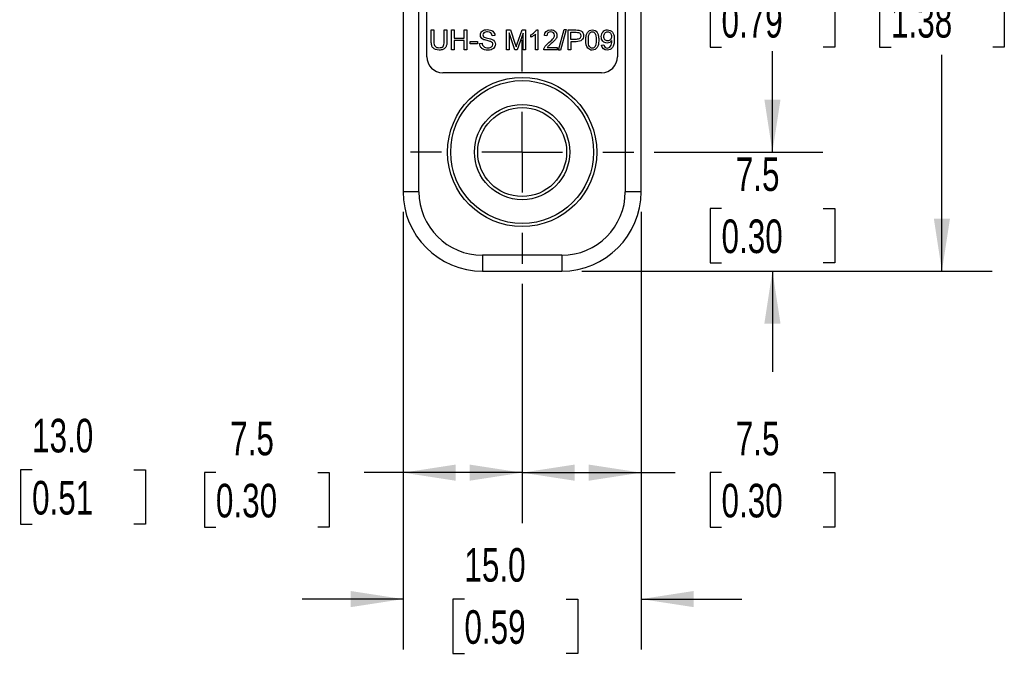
# Model space of a CAD drawing. Header units: millimetres. Extents: x 0 to 279, y 0 to 216.
# Tile 3 of 16: x 135 to 197, y 73 to 113. Entities that reach past the tile are written whole.
import ezdxf

# ---------------------------------------------------------------- set-up
doc = ezdxf.new("R2010")
doc.units = ezdxf.units.MM
doc.layers.add('DIMENSIONS', color=140, linetype='Continuous', lineweight=25)
doc.styles.add('SLDTEXTSTYLE0', font='TXT', dxfattribs={"width": 0.7})
doc.dimstyles.new('SLDDIMSTYLE0', dxfattribs={"dimtxt": 2.158008, "dimasz": 3.302, "dimexe": 0, "dimexo": 0.0625, "dimgap": 0.539502, "dimtad": 0, "dimtih": 1, "dimtoh": 1, "dimdec": 1, "dimrnd": 1e-09, "dimzin": 12, "dimdsep": 46, "dimtxsty": 'SLDTEXTSTYLE0', "dimsah": 1, "dimcen": 0.09, "dimadec": 0, "dimazin": 3, "dimtfac": 1, "dimtdec": 1, "dimtmove": 0, "dimatfit": 0, "dimfxl": 0, "dimfrac": 2, "dimtolj": 1, "dimtzin": 12, "dimarcsym": 0})
doc.dimstyles.new('SLDDIMSTYLE1', dxfattribs={"dimtxt": 2.158008, "dimasz": 3.302, "dimexe": 0, "dimexo": 0.0625, "dimgap": 0.539502, "dimtad": 0, "dimtih": 1, "dimtoh": 1, "dimdec": 1, "dimrnd": 1e-09, "dimzin": 4, "dimdsep": 46, "dimtxsty": 'SLDTEXTSTYLE0', "dimsah": 1, "dimcen": 0.09, "dimadec": 0, "dimazin": 1, "dimtfac": 1, "dimtdec": 1, "dimtofl": 0, "dimtmove": 0, "dimatfit": 3, "dimfxl": 0, "dimfrac": 2, "dimtolj": 1, "dimtzin": 12, "dimarcsym": 0})
doc.dimstyles.new('SLDDIMSTYLE2', dxfattribs={"dimtxt": 2.158008, "dimasz": 3.302, "dimexe": 0, "dimexo": 0.0625, "dimgap": 0.539502, "dimtad": 0, "dimtih": 1, "dimtoh": 1, "dimdec": 1, "dimrnd": 1e-09, "dimzin": 12, "dimdsep": 46, "dimtxsty": 'SLDTEXTSTYLE0', "dimsah": 1, "dimcen": 0.09, "dimadec": 0, "dimazin": 3, "dimtfac": 1, "dimtdec": 1, "dimtofl": 0, "dimtmove": 0, "dimatfit": 3, "dimfxl": 0, "dimfrac": 2, "dimtolj": 1, "dimtzin": 12, "dimarcsym": 0})
doc.dimstyles.new('SLDDIMSTYLE3', dxfattribs={"dimtxt": 2.158008, "dimasz": 3.302, "dimexe": 0, "dimexo": 0.0625, "dimgap": 0.539502, "dimtad": 0, "dimtih": 1, "dimtoh": 1, "dimdec": 1, "dimrnd": 1e-09, "dimzin": 4, "dimdsep": 46, "dimtxsty": 'SLDTEXTSTYLE0', "dimsah": 1, "dimcen": 0.09, "dimadec": 0, "dimazin": 1, "dimtfac": 1, "dimtdec": 1, "dimtmove": 0, "dimatfit": 0, "dimfxl": 0, "dimfrac": 2, "dimtolj": 1, "dimtzin": 12, "dimarcsym": 0})

# ---------------------------------------------------------------- blocks, each defined once
blk = doc.blocks.new('_D')
at = {"layer": 'DIMENSIONS'}
for p, q in [((182.485, 105.136), (182.485, 111.486)), ((175.026, 105.136), (185.66, 105.136)), ((179.278, 101.59), (178.553, 101.59)), ((178.553, 101.59), (178.553, 98.161)), ((185.691, 101.59), (186.416, 101.59)), ((186.416, 101.59), (186.416, 98.161)), ((178.553, 98.161), (179.278, 98.161)), ((186.416, 98.161), (185.691, 98.161)), ((170.486, 97.636), (185.66, 97.636)), ((182.485, 97.636), (182.485, 91.286))]:
    blk.add_line(p, q, dxfattribs=at)
for points in [[(182.485, 105.136), (182.993, 108.438), (181.977, 108.438)], [(182.485, 97.636), (181.977, 94.334), (182.993, 94.334)]]:
    blk.add_solid(points, dxfattribs=at)
at = {"layer": 'DIMENSIONS', "char_height": 2.1167, "attachment_point": 1, "style": 'SLDTEXTSTYLE0'}
for s, insert in [('7.5', (180.176, 104.802)), ('0.30', (179.278, 100.889))]:
    blk.add_mtext(s, dxfattribs=dict(at, insert=insert))
blk = doc.blocks.new('_D_1')
at = {"layer": 'DIMENSIONS'}
for p, q in [((175.026, 125.136), (185.66, 125.136)), ((182.485, 125.136), (182.485, 119.077)), ((179.278, 115.165), (178.553, 115.165)), ((178.553, 115.165), (178.553, 111.735)), ((185.691, 115.165), (186.416, 115.165)), ((186.416, 115.165), (186.416, 111.735)), ((178.553, 111.735), (179.278, 111.735)), ((186.416, 111.735), (185.691, 111.735)), ((182.485, 105.136), (182.485, 111.252)), ((175.026, 105.136), (185.66, 105.136))]:
    blk.add_line(p, q, dxfattribs=at)
for points in [[(182.485, 125.136), (181.977, 121.834), (182.993, 121.834)], [(182.485, 105.136), (182.993, 108.438), (181.977, 108.438)]]:
    blk.add_solid(points, dxfattribs=at)
at = {"layer": 'DIMENSIONS', "char_height": 2.1167, "attachment_point": 1, "style": 'SLDTEXTSTYLE0'}
for s, insert in [('20.0', (179.278, 118.376)), ('0.79', (179.278, 114.463))]:
    blk.add_mtext(s, dxfattribs=dict(at, insert=insert))
blk = doc.blocks.new('_D_3')
at = {"layer": 'DIMENSIONS'}
for p, q in [((170.486, 132.636), (196.338, 132.636)), ((193.163, 132.636), (193.163, 119.077)), ((189.956, 115.165), (189.232, 115.165)), ((189.232, 115.165), (189.232, 111.735)), ((196.369, 115.165), (197.094, 115.165)), ((197.094, 115.165), (197.094, 111.735)), ((189.232, 111.735), (189.956, 111.735)), ((197.094, 111.735), (196.369, 111.735)), ((193.163, 97.636), (193.163, 111.252)), ((170.486, 97.636), (196.338, 97.636))]:
    blk.add_line(p, q, dxfattribs=at)
for points in [[(193.163, 132.636), (192.655, 129.334), (193.671, 129.334)], [(193.163, 97.636), (193.671, 100.938), (192.655, 100.938)]]:
    blk.add_solid(points, dxfattribs=at)
at = {"layer": 'DIMENSIONS', "char_height": 2.1167, "attachment_point": 1, "style": 'SLDTEXTSTYLE0'}
for s, insert in [('35.0', (189.956, 118.376)), ('1.38', (189.956, 114.463))]:
    blk.add_mtext(s, dxfattribs=dict(at, insert=insert))
blk = doc.blocks.new('_D_4')
at = {"layer": 'DIMENSIONS'}
for p, q in [((174.216, 101.366), (174.216, 81.765)), ((166.716, 96.826), (166.716, 81.765)), ((166.716, 84.94), (174.216, 84.94)), ((174.216, 84.94), (176.354, 84.94)), ((179.278, 84.94), (178.553, 84.94)), ((178.553, 84.94), (178.553, 81.51)), ((185.691, 84.94), (186.416, 84.94)), ((186.416, 84.94), (186.416, 81.51)), ((178.553, 81.51), (179.278, 81.51)), ((186.416, 81.51), (185.691, 81.51))]:
    blk.add_line(p, q, dxfattribs=at)
for points in [[(166.716, 84.94), (170.018, 84.432), (170.018, 85.448)], [(174.216, 84.94), (170.914, 85.448), (170.914, 84.432)]]:
    blk.add_solid(points, dxfattribs=at)
at = {"layer": 'DIMENSIONS', "char_height": 2.1167, "attachment_point": 1, "style": 'SLDTEXTSTYLE0'}
for s, insert in [('7.5', (180.176, 88.151)), ('0.30', (179.278, 84.238))]:
    blk.add_mtext(s, dxfattribs=dict(at, insert=insert))
blk = doc.blocks.new('_D_5')
at = {"layer": 'DIMENSIONS'}
for p, q in [((159.216, 101.366), (159.216, 81.765)), ((166.716, 96.826), (166.716, 81.765)), ((147.424, 84.94), (146.7, 84.94)), ((146.7, 84.94), (146.7, 81.51)), ((153.837, 84.94), (154.562, 84.94)), ((154.562, 84.94), (154.562, 81.51)), ((159.216, 84.94), (156.761, 84.94)), ((166.716, 84.94), (159.216, 84.94)), ((146.7, 81.51), (147.424, 81.51)), ((154.562, 81.51), (153.837, 81.51))]:
    blk.add_line(p, q, dxfattribs=at)
for points in [[(159.216, 84.94), (162.518, 84.432), (162.518, 85.448)], [(166.716, 84.94), (163.414, 85.448), (163.414, 84.432)]]:
    blk.add_solid(points, dxfattribs=at)
at = {"layer": 'DIMENSIONS', "char_height": 2.1167, "attachment_point": 1, "style": 'SLDTEXTSTYLE0'}
for s, insert in [('7.5', (148.322, 88.151)), ('0.30', (147.424, 84.238))]:
    blk.add_mtext(s, dxfattribs=dict(at, insert=insert))
blk = doc.blocks.new('_D_6')
at = {"layer": 'DIMENSIONS'}
for p, q in [((159.216, 101.366), (159.216, 73.801)), ((174.216, 101.366), (174.216, 73.801)), ((159.216, 76.976), (152.866, 76.976)), ((163.08, 76.976), (162.355, 76.976)), ((162.355, 76.976), (162.355, 73.546)), ((169.492, 76.976), (170.217, 76.976)), ((170.217, 76.976), (170.217, 73.546)), ((174.216, 76.976), (180.566, 76.976)), ((162.355, 73.546), (163.08, 73.546)), ((170.217, 73.546), (169.492, 73.546))]:
    blk.add_line(p, q, dxfattribs=at)
for points in [[(159.216, 76.976), (155.914, 77.484), (155.914, 76.468)], [(174.216, 76.976), (177.518, 76.468), (177.518, 77.484)]]:
    blk.add_solid(points, dxfattribs=at)
at = {"layer": 'DIMENSIONS', "char_height": 2.1167, "attachment_point": 1, "style": 'SLDTEXTSTYLE0'}
for s, insert in [('15.0', (163.08, 80.188)), ('0.59', (163.08, 76.275))]:
    blk.add_mtext(s, dxfattribs=dict(at, insert=insert))
blk = doc.blocks.new('SW_CENTERMARKSYMBOL_0')
at = {"layer": 'DIMENSIONS', "color": 0}
for p, q in [((0, 5.08), (0, 7.04)), ((0, 0), (0, 2.54)), ((-5.08, 0), (-7.04, 0)), ((0, 0), (-2.54, 0)), ((0, 0), (0, -2.54)), ((0, 0), (2.54, 0)), ((5.08, 0), (7.04, 0)), ((0, -5.08), (0, -7.04))]:
    blk.add_line(p, q, dxfattribs=at)
blk = doc.blocks.new('_D_10')
at = {"layer": 'DIMENSIONS'}
for p, q in [((117.628, 104.676), (117.628, 81.946)), ((130.628, 101.366), (130.628, 81.946)), ((117.628, 85.121), (130.628, 85.121)), ((130.628, 85.121), (132.917, 85.121)), ((135.841, 85.121), (135.116, 85.121)), ((135.116, 85.121), (135.116, 81.691)), ((142.254, 85.121), (142.979, 85.121)), ((142.979, 85.121), (142.979, 81.691)), ((135.116, 81.691), (135.841, 81.691)), ((142.979, 81.691), (142.254, 81.691))]:
    blk.add_line(p, q, dxfattribs=at)
for points in [[(117.628, 85.121), (120.93, 84.613), (120.93, 85.629)], [(130.628, 85.121), (127.326, 85.629), (127.326, 84.613)]]:
    blk.add_solid(points, dxfattribs=at)
at = {"layer": 'DIMENSIONS', "char_height": 2.1167, "attachment_point": 1, "style": 'SLDTEXTSTYLE0'}
for s, insert in [('13.0', (135.841, 88.332)), ('0.51', (135.841, 84.419))]:
    blk.add_mtext(s, dxfattribs=dict(at, insert=insert))

msp = doc.modelspace()

# ---------------------------------------------------------------- linework, layer by layer
for p, q in [((159.216, 127.636), (159.216, 102.636)), ((160.216, 102.636), (160.216, 127.636)), ((173.216, 127.636), (173.216, 102.636)), ((174.216, 102.636), (174.216, 127.636)), ((160.716, 111.136), (160.716, 119.136)), ((172.716, 119.136), (172.716, 111.136)), ((160.993, 112.827), (161.158, 112.827)), ((160.993, 112.105), (160.993, 112.827)), ((161.158, 112.827), (161.158, 112.106)), ((161.81, 112.827), (161.976, 112.827)), ((161.81, 112.106), (161.81, 112.827)), ((161.976, 112.827), (161.976, 112.105)), ((162.258, 111.577), (162.258, 112.827)), ((162.258, 112.827), (162.424, 112.827)), ((162.424, 112.827), (162.424, 112.314)), ((162.424, 112.314), (163.072, 112.314)), ((163.072, 112.827), (163.237, 112.827)), ((163.072, 112.314), (163.072, 112.827)), ((163.237, 112.827), (163.237, 111.577)), ((164.996, 112.476), (164.838, 112.463)), ((165.739, 112.827), (165.988, 112.827)), ((165.739, 111.577), (165.739, 112.827)), ((165.898, 112.642), (165.898, 111.577)), ((166.26, 111.577), (165.898, 112.642)), ((165.988, 112.827), (166.284, 111.942)), ((166.774, 112.623), (166.409, 111.577)), ((166.411, 111.957), (166.711, 112.827)), ((166.711, 112.827), (166.933, 112.827)), ((166.774, 111.577), (166.774, 112.623)), ((166.933, 112.827), (166.933, 111.577)), ((167.254, 112.37), (167.254, 112.519)), ((167.561, 111.577), (167.561, 112.555)), ((167.615, 112.832), (167.714, 112.832)), ((167.714, 112.832), (167.714, 111.577)), ((168.274, 112.455), (168.116, 112.471)), ((169.006, 111.556), (169.368, 112.848)), ((169.492, 112.848), (169.13, 111.556)), ((169.368, 112.848), (169.492, 112.848)), ((169.625, 111.577), (169.625, 112.827)), ((169.625, 112.827), (170.097, 112.827)), ((169.791, 112.68), (170.111, 112.68)), ((169.791, 112.233), (169.791, 112.68)), ((162.424, 112.166), (162.424, 111.577)), ((163.072, 112.166), (162.424, 112.166)), ((163.072, 111.577), (163.072, 112.166)), ((163.433, 111.953), (163.433, 112.107)), ((163.433, 112.107), (163.905, 112.107)), ((163.905, 111.953), (163.433, 111.953)), ((163.905, 112.107), (163.905, 111.953)), ((164.038, 111.979), (164.194, 111.993)), ((168.301, 111.725), (168.914, 111.725)), ((168.914, 111.725), (168.914, 111.577)), ((170.114, 112.233), (169.791, 112.233)), ((169.791, 112.085), (169.791, 111.577)), ((170.112, 112.085), (169.791, 112.085)), ((171.722, 111.867), (171.87, 111.88)), ((162.424, 111.577), (162.258, 111.577)), ((163.237, 111.577), (163.072, 111.577)), ((165.898, 111.577), (165.739, 111.577)), ((166.409, 111.577), (166.26, 111.577)), ((166.933, 111.577), (166.774, 111.577)), ((167.714, 111.577), (167.561, 111.577)), ((168.914, 111.577), (168.088, 111.577)), ((169.13, 111.556), (169.006, 111.556)), ((169.791, 111.577), (169.625, 111.577)), ((171.716, 110.136), (161.716, 110.136)), ((160.216, 102.636), (159.216, 102.636)), ((174.216, 102.636), (173.216, 102.636)), ((169.216, 98.636), (164.216, 98.636)), ((164.216, 98.636), (164.216, 97.636)), ((169.216, 98.636), (169.216, 97.636)), ((164.216, 97.636), (169.216, 97.636))]:
    msp.add_line(p, q)
for radius in [4.7, 4.5, 3, 2.8]:
    msp.add_circle((166.716, 105.136), radius)
for centre, radius, start, end in [((161.716, 111.136), 1, 180, 270), ((171.716, 111.136), 1, 270, 0), ((164.216, 102.636), 5, 180, 270), ((164.216, 102.636), 4, 180, 270), ((169.216, 102.636), 5, 270, 0), ((169.216, 102.636), 4, 270, 0)]:
    msp.add_arc(centre, radius, start, end)
for points, knots in [([(164.084, 112.504), (164.084, 112.552), (164.104, 112.642), (164.165, 112.723), (164.244, 112.785), (164.344, 112.833), (164.462, 112.849), (164.525, 112.849)], [0, 0, 0, 0, 0.25, 0.5, 0.5, 0.75, 1, 1, 1, 1]), ([(164.532, 112.703), (164.432, 112.703), (164.359, 112.685), (164.266, 112.611), (164.243, 112.567), (164.243, 112.516)], [0, 0, 0, 0, 0.5, 0.5, 1, 1, 1, 1]), ([(164.292, 112.404), (164.324, 112.376), (164.408, 112.346), (164.678, 112.285), (164.771, 112.259), (164.821, 112.236)], [0, 0, 0, 0, 0.5, 0.5, 1, 1, 1, 1]), ([(164.525, 112.849), (164.665, 112.849), (164.783, 112.815), (164.906, 112.716), (164.97, 112.632), (164.994, 112.531), (164.996, 112.476)], [0, 0, 0, 0, 0.5, 0.5, 0.75, 1, 1, 1, 1]), ([(167.254, 112.519), (167.34, 112.559), (167.415, 112.607), (167.543, 112.722), (167.588, 112.778), (167.615, 112.832)], [0, 0, 0, 0, 0.5, 0.5, 1, 1, 1, 1]), ([(167.561, 112.555), (167.524, 112.52), (167.476, 112.485), (167.356, 112.414), (167.302, 112.388), (167.254, 112.37)], [0, 0, 0, 0, 0.5, 0.5, 1, 1, 1, 1]), ([(168.408, 112.039), (168.543, 112.151), (168.635, 112.24), (168.73, 112.369), (168.754, 112.431), (168.754, 112.489)], [0, 0, 0, 0, 0.5, 0.5, 1, 1, 1, 1]), ([(168.754, 112.489), (168.754, 112.55), (168.732, 112.601), (168.645, 112.685), (168.588, 112.705), (168.518, 112.705)], [0, 0, 0, 0, 0.5, 0.5, 1, 1, 1, 1]), ([(168.522, 112.832), (168.642, 112.832), (168.737, 112.799), (168.877, 112.666), (168.912, 112.584), (168.912, 112.485)], [0, 0, 0, 0, 0.5, 0.5, 1, 1, 1, 1]), ([(168.912, 112.485), (168.912, 112.41), (168.887, 112.322), (168.799, 112.205), (168.762, 112.165), (168.69, 112.094), (168.626, 112.035), (168.543, 111.965)], [0, 0, 0, 0, 0.5, 0.625, 0.75, 0.75, 1, 1, 1, 1]), ([(170.58, 112.465), (170.58, 112.359), (170.546, 112.269), (170.411, 112.122), (170.289, 112.085), (170.112, 112.085)], [0, 0, 0, 0, 0.5, 0.5, 1, 1, 1, 1]), ([(170.41, 112.461), (170.41, 112.388), (170.387, 112.332), (170.298, 112.253), (170.222, 112.233), (170.114, 112.233)], [0, 0, 0, 0, 0.5, 0.5, 1, 1, 1, 1]), ([(170.288, 112.815), (170.38, 112.8), (170.448, 112.766), (170.523, 112.675), (170.566, 112.599), (170.58, 112.512), (170.58, 112.465)], [0, 0, 0, 0, 0.5, 0.5, 0.75, 1, 1, 1, 1]), ([(170.729, 112.194), (170.729, 112.305), (170.746, 112.494), (170.797, 112.619), (170.899, 112.775), (170.999, 112.832), (171.137, 112.832)], [0, 0, 0, 0, 0.25, 0.5, 0.5, 1, 1, 1, 1]), ([(171.135, 112.705), (171.206, 112.705), (171.265, 112.672), (171.361, 112.536), (171.385, 112.4), (171.385, 112.194)], [0, 0, 0, 0, 0.5, 0.5, 1, 1, 1, 1]), ([(171.137, 112.832), (171.27, 112.832), (171.373, 112.777), (171.471, 112.624), (171.496, 112.562), (171.534, 112.416), (171.543, 112.318), (171.543, 112.194)], [0, 0, 0, 0, 0.5, 0.5, 0.75, 0.75, 1, 1, 1, 1]), ([(171.7, 112.41), (171.7, 112.537), (171.737, 112.639), (171.886, 112.794), (171.98, 112.832), (172.092, 112.832)], [0, 0, 0, 0, 0.5, 0.5, 1, 1, 1, 1]), ([(172.069, 112.001), (171.966, 112.001), (171.878, 112.039), (171.735, 112.189), (171.7, 112.287), (171.7, 112.41)], [0, 0, 0, 0, 0.5, 0.5, 1, 1, 1, 1]), ([(171.858, 112.405), (171.858, 112.494), (171.883, 112.566), (171.983, 112.678), (172.043, 112.705), (172.111, 112.705)], [0, 0, 0, 0, 0.5, 0.5, 1, 1, 1, 1]), ([(172.107, 112.137), (172.036, 112.137), (171.977, 112.162), (171.882, 112.261), (171.858, 112.326), (171.858, 112.405)], [0, 0, 0, 0, 0.5, 0.5, 1, 1, 1, 1]), ([(172.092, 112.832), (172.153, 112.832), (172.267, 112.807), (172.366, 112.734), (172.442, 112.64), (172.501, 112.532), (172.521, 112.343), (172.521, 112.228)], [0, 0, 0, 0, 0.25, 0.5, 0.5, 0.75, 1, 1, 1, 1]), ([(172.35, 112.418), (172.35, 112.33), (172.327, 112.261), (172.236, 112.162), (172.178, 112.137), (172.107, 112.137)], [0, 0, 0, 0, 0.5, 0.5, 1, 1, 1, 1]), ([(172.111, 112.705), (172.177, 112.705), (172.234, 112.68), (172.327, 112.576), (172.35, 112.506), (172.35, 112.418)], [0, 0, 0, 0, 0.5, 0.5, 1, 1, 1, 1]), ([(161.487, 111.556), (161.312, 111.556), (161.184, 111.603), (161.064, 111.735), (161.011, 111.839), (160.993, 112.006), (160.993, 112.105)], [0, 0, 0, 0, 0.5, 0.5, 0.75, 1, 1, 1, 1]), ([(161.158, 112.106), (161.158, 112.025), (161.17, 111.895), (161.203, 111.828), (161.281, 111.739), (161.366, 111.706), (161.473, 111.706)], [0, 0, 0, 0, 0.25, 0.5, 0.5, 1, 1, 1, 1]), ([(161.473, 111.706), (161.594, 111.706), (161.681, 111.734), (161.784, 111.844), (161.81, 111.95), (161.81, 112.106)], [0, 0, 0, 0, 0.5, 0.5, 1, 1, 1, 1]), ([(161.976, 112.105), (161.976, 112.011), (161.96, 111.852), (161.912, 111.751), (161.835, 111.661), (161.733, 111.582), (161.578, 111.556), (161.487, 111.556)], [0, 0, 0, 0, 0.25, 0.5, 0.5, 0.75, 1, 1, 1, 1]), ([(164.571, 111.556), (164.401, 111.556), (164.274, 111.594), (164.139, 111.705), (164.066, 111.801), (164.04, 111.917), (164.038, 111.979)], [0, 0, 0, 0, 0.5, 0.5, 0.75, 1, 1, 1, 1]), ([(164.194, 111.993), (164.2, 111.946), (164.222, 111.864), (164.266, 111.808), (164.329, 111.76), (164.412, 111.718), (164.51, 111.704), (164.564, 111.704)], [0, 0, 0, 0, 0.25, 0.5, 0.5, 0.75, 1, 1, 1, 1]), ([(164.727, 112.093), (164.694, 112.106), (164.619, 112.127), (164.389, 112.182), (164.308, 112.208), (164.262, 112.233)], [0, 0, 0, 0, 0.5, 0.5, 1, 1, 1, 1]), ([(164.564, 111.704), (164.611, 111.704), (164.697, 111.715), (164.767, 111.746), (164.848, 111.804), (164.874, 111.858), (164.874, 111.917)], [0, 0, 0, 0, 0.25, 0.5, 0.5, 1, 1, 1, 1]), ([(165.033, 111.931), (165.033, 111.881), (165.012, 111.785), (164.947, 111.699), (164.865, 111.63), (164.761, 111.575), (164.638, 111.556), (164.571, 111.556)], [0, 0, 0, 0, 0.25, 0.5, 0.5, 0.75, 1, 1, 1, 1]), ([(168.106, 111.684), (168.127, 111.741), (168.16, 111.796), (168.253, 111.905), (168.32, 111.968), (168.408, 112.039)], [0, 0, 0, 0, 0.5, 0.5, 1, 1, 1, 1]), ([(168.543, 111.965), (168.451, 111.888), (168.392, 111.836), (168.34, 111.781), (168.318, 111.753), (168.301, 111.725)], [0, 0, 0, 0, 0.5, 0.5, 1, 1, 1, 1]), ([(171.137, 111.682), (171.066, 111.682), (171.007, 111.716), (170.911, 111.851), (170.887, 111.988), (170.887, 112.194)], [0, 0, 0, 0, 0.5, 0.5, 1, 1, 1, 1]), ([(171.543, 112.194), (171.543, 112.084), (171.526, 111.895), (171.475, 111.771), (171.374, 111.614), (171.273, 111.556), (171.137, 111.556)], [0, 0, 0, 0, 0.25, 0.5, 0.5, 1, 1, 1, 1]), ([(171.385, 112.194), (171.385, 111.989), (171.361, 111.852), (171.265, 111.716), (171.206, 111.682), (171.137, 111.682)], [0, 0, 0, 0, 0.5, 0.5, 1, 1, 1, 1]), ([(172.521, 112.228), (172.521, 112.108), (172.501, 111.905), (172.443, 111.776), (172.366, 111.668), (172.267, 111.584), (172.142, 111.556), (172.073, 111.556)], [0, 0, 0, 0, 0.25, 0.5, 0.5, 0.75, 1, 1, 1, 1]), ([(172.077, 111.682), (172.171, 111.682), (172.244, 111.729), (172.311, 111.837), (172.33, 111.886), (172.361, 112.009), (172.368, 112.072), (172.368, 112.136)], [0, 0, 0, 0, 0.5, 0.5, 0.75, 0.75, 1, 1, 1, 1])]:
    msp.add_open_spline(points, degree=3, knots=knots)
for points in [[(164.262, 112.233), (164.142, 112.295), (164.084, 112.39), (164.084, 112.504)], [(164.243, 112.516), (164.243, 112.471), (164.26, 112.434), (164.292, 112.404)], [(164.838, 112.463), (164.821, 112.622), (164.725, 112.703), (164.532, 112.703)], [(168.116, 112.471), (168.138, 112.706), (168.285, 112.832), (168.522, 112.832)], [(168.518, 112.705), (168.371, 112.705), (168.276, 112.611), (168.274, 112.455)], [(170.097, 112.827), (170.18, 112.827), (170.244, 112.823), (170.288, 112.815)], [(170.111, 112.68), (170.186, 112.68), (170.238, 112.676), (170.266, 112.668)], [(170.266, 112.668), (170.352, 112.645), (170.41, 112.565), (170.41, 112.461)], [(170.887, 112.194), (170.887, 112.399), (170.913, 112.54), (170.966, 112.616)], [(170.966, 112.616), (171.008, 112.676), (171.064, 112.705), (171.135, 112.705)], [(164.874, 111.917), (164.874, 111.995), (164.833, 112.053), (164.727, 112.093)], [(164.821, 112.236), (164.966, 112.168), (165.033, 112.064), (165.033, 111.931)], [(166.284, 111.942), (166.312, 111.86), (166.332, 111.798), (166.344, 111.757)], [(166.344, 111.757), (166.358, 111.803), (166.38, 111.869), (166.411, 111.957)], [(168.088, 111.577), (168.086, 111.614), (168.092, 111.65), (168.106, 111.684)], [(170.853, 111.685), (170.77, 111.79), (170.729, 111.959), (170.729, 112.194)], [(171.137, 111.556), (171.016, 111.556), (170.921, 111.599), (170.853, 111.685)], [(172.073, 111.556), (171.879, 111.556), (171.748, 111.67), (171.722, 111.867)], [(171.87, 111.88), (171.896, 111.742), (171.968, 111.682), (172.077, 111.682)], [(172.367, 112.166), (172.306, 112.068), (172.194, 112.001), (172.069, 112.001)], [(172.368, 112.136), (172.368, 112.142), (172.368, 112.152), (172.367, 112.166)]]:
    msp.add_open_spline(points, degree=3)

# ---------------------------------------------------------------- block references
at = {"layer": 'DIMENSIONS'}
msp.add_blockref('SW_CENTERMARKSYMBOL_0', (166.716, 105.136), dxfattribs=at)

# ---------------------------------------------------------------- dimensions: what is measured, and where the dimension line sits
for base, p1, p2, dimstyle, picture, middle in [((193.163, 97.636), (169.216, 132.636), (169.216, 97.636), 'SLDDIMSTYLE1', '_D_3', (193.163, 115.165)), ((182.485, 125.136), (173.756, 105.136), (173.756, 125.136), 'SLDDIMSTYLE1', '_D_1', (182.485, 115.165)), ((182.485, 105.136), (169.216, 97.636), (173.756, 105.136), 'SLDDIMSTYLE0', '_D', (182.485, 101.59))]:
    dim = msp.add_linear_dim(base=base, p1=p1, p2=p2, angle=90, dimstyle=dimstyle, dxfattribs=at)
    dim.commit()
    dim.dimension.update_dxf_attribs({"geometry": picture, "text_midpoint": middle, "dimtype": 160})
for base, p1, p2, dimstyle, picture, middle in [((117.628, 85.121), (130.628, 102.636), (117.628, 105.946), 'SLDDIMSTYLE1', '_D_10', (139.048, 85.121)), ((159.216, 84.94), (166.716, 98.096), (159.216, 102.636), 'SLDDIMSTYLE2', '_D_5', (150.631, 84.94)), ((174.216, 76.976), (159.216, 102.636), (174.216, 102.636), 'SLDDIMSTYLE3', '_D_6', (166.286, 76.976)), ((174.216, 84.94), (166.716, 98.096), (174.216, 102.636), 'SLDDIMSTYLE2', '_D_4', (182.485, 84.94))]:
    dim = msp.add_linear_dim(base=base, p1=p1, p2=p2, dimstyle=dimstyle, dxfattribs=at)
    dim.commit()
    dim.dimension.update_dxf_attribs({"geometry": picture, "text_midpoint": middle, "dimtype": 160})

doc.saveas('drawing.dxf')
